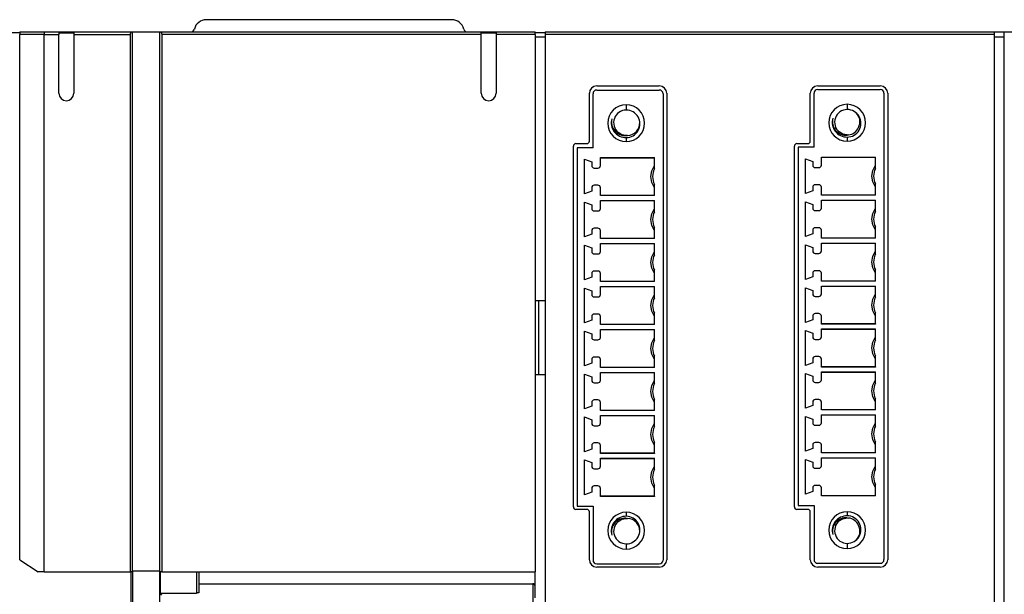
# Model space of a CAD drawing. Header units: millimetres. Extents: x 0 to 559, y 0 to 432.
# Tile 4 of 17: x 130 to 210, y 133 to 180. Entities that reach past the tile are written whole.
import ezdxf

# ---------------------------------------------------------------- set-up
doc = ezdxf.new("R2010")
doc.units = ezdxf.units.MM
doc.header["$LTSCALE"] = 2
doc.layers.add('DIMENSIONS', color=140, linetype='Continuous', lineweight=25)
doc.styles.add('SLDTEXTSTYLE0', font='TXT', dxfattribs={"width": 0.7})
doc.dimstyles.new('SLDDIMSTYLE0', dxfattribs={"dimtxt": 4.316016, "dimasz": 6.604, "dimexe": 0, "dimexo": 0.0625, "dimgap": 1.079004, "dimtad": 0, "dimtih": 1, "dimtoh": 1, "dimrnd": 1e-09, "dimzin": 4, "dimdsep": 46, "dimtxsty": 'SLDTEXTSTYLE0', "dimsah": 1, "dimcen": 0.09, "dimadec": 0, "dimazin": 1, "dimtfac": 1, "dimtofl": 0, "dimtmove": 0, "dimatfit": 3, "dimfxl": 0, "dimfrac": 2, "dimtolj": 1, "dimtzin": 12, "dimarcsym": 0})

# ---------------------------------------------------------------- blocks, each defined once
blk = doc.blocks.new('_D_2')
at = {"layer": 'DIMENSIONS'}
for p, q in [((62.865, 179.826), (36.965, 179.826)), ((43.315, 179.826), (43.315, 137.152)), ((36.903, 129.326), (35.453, 129.326)), ((35.453, 129.326), (35.453, 122.467)), ((49.728, 129.326), (51.178, 129.326)), ((51.178, 129.326), (51.178, 122.467)), ((35.453, 122.467), (36.903, 122.467)), ((51.178, 122.467), (49.728, 122.467)), ((43.315, 78.826), (43.315, 121.5)), ((54.151, 78.826), (36.965, 78.826)), ((152.165, 78.826), (57.199, 78.826))]:
    blk.add_line(p, q, dxfattribs=at)
for points in [[(43.315, 179.826), (42.299, 173.222), (44.331, 173.222)], [(43.315, 78.826), (44.331, 85.43), (42.299, 85.43)]]:
    blk.add_solid(points, dxfattribs=at)
at = {"layer": 'DIMENSIONS', "char_height": 4.2333, "attachment_point": 1, "style": 'SLDTEXTSTYLE0'}
for s, insert in [('101.0', (35.108, 135.75)), ('3.98', (36.903, 127.924))]:
    blk.add_mtext(s, dxfattribs=dict(at, insert=insert))

msp = doc.modelspace()

# ---------------------------------------------------------------- linework, layer by layer
for p, q in [((164.705, 179.826), (144.705, 179.826)), ((129.505, 178.763), (128.705, 178.763)), ((129.505, 178.826), (131.552, 178.826)), ((131.505, 178.626), (129.505, 178.626)), ((129.505, 135.826), (129.505, 178.626)), ((131.505, 134.826), (131.505, 178.626)), ((131.505, 178.626), (132.705, 178.626)), ((131.552, 178.826), (132.705, 178.826)), ((132.705, 178.826), (132.705, 178.626)), ((132.705, 178.826), (133.905, 178.826)), ((132.705, 178.768), (133.905, 178.768)), ((132.705, 173.826), (132.705, 178.626)), ((133.905, 178.826), (133.905, 178.626)), ((133.905, 178.826), (138.647, 178.826)), ((133.905, 178.626), (133.905, 173.826)), ((133.905, 178.626), (138.532, 178.626)), ((138.532, 134.826), (138.532, 178.626)), ((138.647, 178.826), (138.705, 178.826)), ((138.705, 134.893), (138.705, 178.826)), ((138.705, 178.826), (140.905, 178.826)), ((140.905, 178.826), (140.905, 134.893)), ((140.905, 178.826), (140.963, 178.826)), ((140.963, 178.826), (167.105, 178.826)), ((141.078, 178.626), (141.078, 134.826)), ((167.105, 178.626), (141.078, 178.626)), ((167.105, 178.626), (167.105, 178.826)), ((167.105, 178.826), (168.305, 178.826)), ((167.105, 178.768), (168.305, 178.768)), ((167.105, 173.826), (167.105, 178.626)), ((168.305, 178.826), (168.305, 178.626)), ((168.305, 178.826), (171.505, 178.826)), ((168.305, 178.626), (168.305, 173.826)), ((171.505, 178.626), (168.305, 178.626)), ((171.505, 178.626), (171.505, 178.826)), ((172.305, 178.763), (171.505, 178.763)), ((171.505, 178.626), (171.505, 134.826)), ((171.505, 178.426), (172.305, 178.426)), ((172.305, 178.826), (172.305, 178.626)), ((172.305, 178.826), (208.905, 178.826)), ((208.905, 178.626), (172.305, 178.626)), ((172.305, 178.626), (172.305, 83.026)), ((208.905, 178.626), (208.905, 178.826)), ((208.905, 178.826), (209.705, 178.826)), ((208.905, 83.026), (208.905, 178.626)), ((208.905, 178.426), (209.705, 178.426)), ((209.705, 178.626), (209.705, 178.826)), ((209.705, 178.826), (211.752, 178.826)), ((209.705, 83.026), (209.705, 178.626)), ((176.505, 174.426), (181.605, 174.426)), ((176.505, 174.094), (181.605, 174.094)), ((194.505, 174.426), (199.605, 174.426)), ((194.505, 174.131), (199.605, 174.131)), ((175.905, 169.926), (175.905, 173.826)), ((176.205, 169.394), (176.205, 173.794)), ((181.905, 173.794), (181.905, 135.794)), ((182.205, 173.826), (182.205, 135.826)), ((193.905, 169.926), (193.905, 173.826)), ((194.205, 169.431), (194.205, 173.831)), ((199.905, 173.831), (199.905, 135.831)), ((200.205, 173.826), (200.205, 135.826)), ((178.905, 172.894), (178.905, 172.467)), ((196.905, 172.931), (196.905, 172.505)), ((179.025, 170.401), (178.905, 170.38)), ((178.905, 170.225), (178.905, 169.894)), ((197.025, 170.438), (196.905, 170.418)), ((196.905, 170.263), (196.905, 169.931)), ((174.605, 140.126), (174.605, 169.526)), ((174.805, 169.726), (175.705, 169.726)), ((174.905, 169.394), (174.905, 140.194)), ((176.205, 169.394), (174.905, 169.394)), ((192.605, 140.126), (192.605, 169.526)), ((192.805, 169.726), (193.705, 169.726)), ((192.905, 169.431), (192.905, 140.231)), ((194.205, 169.431), (192.905, 169.431)), ((175.505, 168.454), (176.105, 168.235)), ((175.505, 165.624), (175.505, 168.454)), ((176.805, 168.589), (181.205, 168.589)), ((176.805, 167.939), (176.805, 168.589)), ((176.805, 168.582), (181.205, 168.582)), ((181.205, 167.673), (181.205, 168.589)), ((193.505, 168.491), (194.105, 168.273)), ((193.505, 165.661), (193.505, 168.491)), ((194.805, 168.626), (199.205, 168.626)), ((194.805, 167.976), (194.805, 168.626)), ((194.805, 168.618), (199.205, 168.618)), ((199.205, 167.711), (199.205, 168.626)), ((176.105, 168.235), (176.105, 167.939)), ((176.305, 167.739), (176.605, 167.739)), ((194.105, 168.273), (194.105, 167.976)), ((194.305, 167.776), (194.605, 167.776)), ((176.105, 166.139), (176.105, 165.842)), ((176.605, 166.339), (176.305, 166.339)), ((176.805, 165.489), (176.805, 166.139)), ((181.205, 165.489), (181.205, 166.404)), ((194.105, 166.176), (194.105, 165.88)), ((194.605, 166.376), (194.305, 166.376)), ((194.805, 165.526), (194.805, 166.176)), ((199.205, 165.526), (199.205, 166.442)), ((176.105, 165.842), (175.505, 165.624)), ((181.205, 165.496), (176.805, 165.496)), ((181.205, 165.489), (176.805, 165.489)), ((181.205, 165.496), (181.205, 165.489)), ((194.105, 165.88), (193.505, 165.661)), ((199.205, 165.534), (194.805, 165.534)), ((199.205, 165.526), (194.805, 165.526)), ((199.205, 165.534), (199.205, 165.526)), ((175.505, 164.954), (176.105, 164.735)), ((175.505, 162.124), (175.505, 164.954)), ((176.105, 164.735), (176.105, 164.439)), ((176.805, 165.089), (181.205, 165.089)), ((176.805, 164.439), (176.805, 165.089)), ((176.805, 165.082), (181.205, 165.082)), ((181.205, 164.173), (181.205, 165.089)), ((193.505, 164.991), (194.105, 164.773)), ((193.505, 162.161), (193.505, 164.991)), ((194.105, 164.773), (194.105, 164.476)), ((194.805, 165.126), (199.205, 165.126)), ((194.805, 164.476), (194.805, 165.126)), ((194.805, 165.118), (199.205, 165.118)), ((199.205, 164.211), (199.205, 165.126)), ((176.305, 164.239), (176.605, 164.239)), ((194.305, 164.276), (194.605, 164.276)), ((176.605, 162.839), (176.305, 162.839)), ((181.205, 161.989), (181.205, 162.904)), ((194.605, 162.876), (194.305, 162.876)), ((199.205, 162.026), (199.205, 162.942)), ((176.105, 162.342), (175.505, 162.124)), ((176.105, 162.639), (176.105, 162.342)), ((176.805, 161.989), (176.805, 162.639)), ((194.105, 162.38), (193.505, 162.161)), ((194.105, 162.676), (194.105, 162.38)), ((194.805, 162.026), (194.805, 162.676)), ((199.205, 162.034), (194.805, 162.034)), ((199.205, 162.026), (194.805, 162.026)), ((199.205, 162.034), (199.205, 162.026)), ((175.505, 161.454), (176.105, 161.235)), ((175.505, 158.624), (175.505, 161.454)), ((176.105, 161.235), (176.105, 160.939)), ((181.205, 161.996), (176.805, 161.996)), ((181.205, 161.989), (176.805, 161.989)), ((176.805, 161.589), (181.205, 161.589)), ((176.805, 160.939), (176.805, 161.589)), ((176.805, 161.582), (181.205, 161.582)), ((181.205, 161.996), (181.205, 161.989)), ((181.205, 160.673), (181.205, 161.589)), ((193.505, 161.491), (194.105, 161.273)), ((193.505, 158.661), (193.505, 161.491)), ((194.105, 161.273), (194.105, 160.976)), ((194.805, 161.626), (199.205, 161.626)), ((194.805, 160.976), (194.805, 161.626)), ((194.805, 161.618), (199.205, 161.618)), ((199.205, 160.711), (199.205, 161.626)), ((176.305, 160.739), (176.605, 160.739)), ((194.305, 160.776), (194.605, 160.776)), ((176.105, 158.842), (175.505, 158.624)), ((176.105, 159.139), (176.105, 158.842)), ((176.605, 159.339), (176.305, 159.339)), ((176.805, 158.489), (176.805, 159.139)), ((181.205, 158.489), (181.205, 159.404)), ((194.105, 158.88), (193.505, 158.661)), ((194.105, 159.176), (194.105, 158.88)), ((194.605, 159.376), (194.305, 159.376)), ((194.805, 158.526), (194.805, 159.176)), ((199.205, 158.526), (199.205, 159.442)), ((181.205, 158.496), (176.805, 158.496)), ((181.205, 158.489), (176.805, 158.489)), ((176.805, 158.089), (181.205, 158.089)), ((176.805, 157.439), (176.805, 158.089)), ((176.805, 158.082), (181.205, 158.082)), ((181.205, 158.496), (181.205, 158.489)), ((181.205, 157.173), (181.205, 158.089)), ((199.205, 158.534), (194.805, 158.534)), ((199.205, 158.526), (194.805, 158.526)), ((194.805, 158.126), (199.205, 158.126)), ((194.805, 157.476), (194.805, 158.126)), ((194.805, 158.118), (199.205, 158.118)), ((199.205, 158.534), (199.205, 158.526)), ((199.205, 157.211), (199.205, 158.126)), ((175.505, 157.954), (176.105, 157.735)), ((175.505, 155.124), (175.505, 157.954)), ((176.105, 157.735), (176.105, 157.439)), ((176.305, 157.239), (176.605, 157.239)), ((193.505, 157.991), (194.105, 157.773)), ((193.505, 155.161), (193.505, 157.991)), ((194.105, 157.773), (194.105, 157.476)), ((194.305, 157.276), (194.605, 157.276)), ((172.305, 156.926), (171.505, 156.926)), ((171.755, 156.926), (171.755, 150.926)), ((176.105, 155.639), (176.105, 155.342)), ((176.605, 155.839), (176.305, 155.839)), ((176.805, 154.989), (176.805, 155.639)), ((181.205, 154.989), (181.205, 155.904)), ((194.105, 155.676), (194.105, 155.38)), ((194.605, 155.876), (194.305, 155.876)), ((194.805, 155.026), (194.805, 155.676)), ((199.205, 155.026), (199.205, 155.942)), ((176.105, 155.342), (175.505, 155.124)), ((181.205, 154.996), (176.805, 154.996)), ((181.205, 154.989), (176.805, 154.989)), ((181.205, 154.996), (181.205, 154.989)), ((194.105, 155.38), (193.505, 155.161)), ((199.205, 155.034), (194.805, 155.034)), ((199.205, 155.026), (194.805, 155.026)), ((199.205, 155.034), (199.205, 155.026)), ((175.505, 154.454), (176.105, 154.235)), ((175.505, 151.624), (175.505, 154.454)), ((176.105, 154.235), (176.105, 153.939)), ((176.805, 154.589), (181.205, 154.589)), ((176.805, 153.939), (176.805, 154.589)), ((176.805, 154.582), (181.205, 154.582)), ((181.205, 153.673), (181.205, 154.589)), ((193.505, 154.491), (194.105, 154.273)), ((193.505, 151.661), (193.505, 154.491)), ((194.105, 154.273), (194.105, 153.976)), ((194.805, 154.626), (199.205, 154.626)), ((194.805, 153.976), (194.805, 154.626)), ((194.805, 154.618), (199.205, 154.618)), ((199.205, 153.711), (199.205, 154.626)), ((176.305, 153.739), (176.605, 153.739)), ((194.305, 153.776), (194.605, 153.776)), ((181.205, 151.489), (181.205, 152.404)), ((199.205, 151.526), (199.205, 152.442)), ((176.105, 151.842), (175.505, 151.624)), ((176.105, 152.139), (176.105, 151.842)), ((176.605, 152.339), (176.305, 152.339)), ((176.805, 151.489), (176.805, 152.139)), ((194.105, 151.88), (193.505, 151.661)), ((194.105, 152.176), (194.105, 151.88)), ((194.605, 152.376), (194.305, 152.376)), ((194.805, 151.526), (194.805, 152.176)), ((171.505, 150.926), (172.305, 150.926)), ((175.505, 150.954), (176.105, 150.735)), ((175.505, 148.124), (175.505, 150.954)), ((181.205, 151.496), (176.805, 151.496)), ((181.205, 151.489), (176.805, 151.489)), ((176.805, 151.089), (181.205, 151.089)), ((176.805, 150.439), (176.805, 151.089)), ((176.805, 151.082), (181.205, 151.082)), ((181.205, 151.496), (181.205, 151.489)), ((181.205, 150.173), (181.205, 151.089)), ((193.505, 150.991), (194.105, 150.773)), ((193.505, 148.161), (193.505, 150.991)), ((199.205, 151.534), (194.805, 151.534)), ((199.205, 151.526), (194.805, 151.526)), ((194.805, 151.126), (199.205, 151.126)), ((194.805, 150.476), (194.805, 151.126)), ((194.805, 151.118), (199.205, 151.118)), ((199.205, 151.534), (199.205, 151.526)), ((199.205, 150.211), (199.205, 151.126)), ((176.105, 150.735), (176.105, 150.439)), ((176.305, 150.239), (176.605, 150.239)), ((194.105, 150.773), (194.105, 150.476)), ((194.305, 150.276), (194.605, 150.276)), ((176.105, 148.639), (176.105, 148.342)), ((176.605, 148.839), (176.305, 148.839)), ((176.805, 147.989), (176.805, 148.639)), ((181.205, 147.989), (181.205, 148.904)), ((194.105, 148.38), (193.505, 148.161)), ((194.105, 148.676), (194.105, 148.38)), ((194.605, 148.876), (194.305, 148.876)), ((194.805, 148.026), (194.805, 148.676)), ((199.205, 148.026), (199.205, 148.942)), ((176.105, 148.342), (175.505, 148.124)), ((181.205, 147.996), (176.805, 147.996)), ((181.205, 147.989), (176.805, 147.989)), ((176.805, 147.589), (181.205, 147.589)), ((176.805, 146.939), (176.805, 147.589)), ((176.805, 147.582), (181.205, 147.582)), ((181.205, 147.996), (181.205, 147.989)), ((181.205, 146.673), (181.205, 147.589)), ((199.205, 148.034), (194.805, 148.034)), ((199.205, 148.026), (194.805, 148.026)), ((194.805, 147.626), (199.205, 147.626)), ((194.805, 146.976), (194.805, 147.626)), ((194.805, 147.618), (199.205, 147.618)), ((199.205, 148.034), (199.205, 148.026)), ((199.205, 146.711), (199.205, 147.626)), ((175.505, 147.454), (176.105, 147.235)), ((175.505, 144.624), (175.505, 147.454)), ((176.105, 147.235), (176.105, 146.939)), ((193.505, 147.491), (194.105, 147.273)), ((193.505, 144.661), (193.505, 147.491)), ((194.105, 147.273), (194.105, 146.976)), ((194.305, 146.776), (194.605, 146.776)), ((176.305, 146.739), (176.605, 146.739)), ((176.605, 145.339), (176.305, 145.339)), ((181.205, 144.489), (181.205, 145.404)), ((194.105, 145.176), (194.105, 144.88)), ((194.605, 145.376), (194.305, 145.376)), ((194.805, 144.526), (194.805, 145.176)), ((199.205, 144.526), (199.205, 145.442)), ((176.105, 144.842), (175.505, 144.624)), ((176.105, 145.139), (176.105, 144.842)), ((176.805, 144.489), (176.805, 145.139)), ((181.205, 144.496), (176.805, 144.496)), ((181.205, 144.489), (176.805, 144.489)), ((181.205, 144.496), (181.205, 144.489)), ((194.105, 144.88), (193.505, 144.661)), ((199.205, 144.534), (194.805, 144.534)), ((199.205, 144.526), (194.805, 144.526)), ((199.205, 144.534), (199.205, 144.526)), ((175.505, 143.954), (176.105, 143.735)), ((175.505, 141.124), (175.505, 143.954)), ((176.105, 143.735), (176.105, 143.439)), ((176.805, 144.089), (181.205, 144.089)), ((176.805, 143.439), (176.805, 144.089)), ((176.805, 144.082), (181.205, 144.082)), ((181.205, 143.173), (181.205, 144.089)), ((193.505, 143.991), (194.105, 143.773)), ((193.505, 141.161), (193.505, 143.991)), ((194.105, 143.773), (194.105, 143.476)), ((194.805, 144.126), (199.205, 144.126)), ((194.805, 143.476), (194.805, 144.126)), ((194.805, 144.118), (199.205, 144.118)), ((199.205, 143.211), (199.205, 144.126)), ((176.305, 143.239), (176.605, 143.239)), ((194.305, 143.276), (194.605, 143.276)), ((176.105, 141.342), (175.505, 141.124)), ((176.105, 141.639), (176.105, 141.342)), ((176.605, 141.839), (176.305, 141.839)), ((176.805, 140.989), (176.805, 141.639)), ((181.205, 140.989), (181.205, 141.904)), ((194.105, 141.38), (193.505, 141.161)), ((194.105, 141.676), (194.105, 141.38)), ((194.605, 141.876), (194.305, 141.876)), ((194.805, 141.026), (194.805, 141.676)), ((199.205, 141.026), (199.205, 141.942)), ((181.205, 140.996), (176.805, 140.996)), ((181.205, 140.989), (176.805, 140.989)), ((181.205, 140.996), (181.205, 140.989)), ((199.205, 141.034), (194.805, 141.034)), ((199.205, 141.026), (194.805, 141.026)), ((199.205, 141.034), (199.205, 141.026)), ((175.705, 139.926), (174.805, 139.926)), ((174.905, 140.194), (176.205, 140.194)), ((175.905, 135.826), (175.905, 139.726)), ((176.205, 140.194), (176.205, 135.794)), ((178.905, 139.694), (178.905, 139.362)), ((193.705, 139.926), (192.805, 139.926)), ((192.905, 140.231), (194.205, 140.231)), ((193.905, 135.826), (193.905, 139.726)), ((194.205, 140.231), (194.205, 135.831)), ((196.905, 139.731), (196.905, 139.4)), ((178.905, 139.207), (179.025, 139.186)), ((178.905, 139.194), (179.025, 139.186)), ((196.905, 139.245), (197.025, 139.224)), ((196.905, 139.231), (197.025, 139.224)), ((196.905, 137.158), (196.905, 136.731)), ((178.905, 137.12), (178.905, 136.694)), ((129.505, 135.826), (131.005, 134.826)), ((131.505, 134.826), (131.005, 134.826)), ((131.505, 134.826), (138.532, 134.826)), ((138.676, 134.826), (138.532, 134.826)), ((138.555, 134.826), (138.555, 82.826)), ((138.705, 134.893), (138.676, 134.826)), ((140.905, 134.893), (138.705, 134.893)), ((138.705, 134.893), (138.705, 82.826)), ((140.934, 134.826), (140.905, 134.893)), ((140.905, 134.893), (140.905, 82.826)), ((141.078, 134.826), (140.934, 134.826)), ((140.955, 134.826), (140.955, 133.064)), ((141.078, 134.826), (171.505, 134.826)), ((143.905, 134.826), (143.905, 133.064)), ((144.105, 134.826), (144.105, 133.122)), ((171.505, 132.718), (171.505, 134.826)), ((176.505, 135.494), (181.605, 135.494)), ((181.605, 135.226), (176.505, 135.226)), ((194.505, 135.531), (199.605, 135.531)), ((199.605, 135.226), (194.505, 135.226)), ((144.105, 133.87), (171.305, 133.87)), ((171.305, 133.87), (171.305, 130.587)), ((140.955, 133.064), (141.055, 132.949)), ((143.905, 133.064), (140.955, 133.064)), ((144.105, 133.122), (143.905, 133.122))]:
    msp.add_line(p, q)
at = {"flags": 128}
for points in [[(138.532, 178.626), (138.534, 178.665), (138.541, 178.703), (138.552, 178.738), (138.567, 178.771), (138.598, 178.807), (138.647, 178.826)], [(140.963, 178.826), (141.012, 178.807), (141.043, 178.771), (141.058, 178.738), (141.069, 178.703), (141.076, 178.665), (141.078, 178.626)], [(178.905, 170.394), (178.554, 170.457), (178.248, 170.64)], [(196.905, 170.431), (196.554, 170.495), (196.248, 170.678)], [(180.925, 167.039), (180.997, 167.51), (181.205, 167.939)], [(198.925, 167.076), (198.997, 167.548), (199.205, 167.976)], [(181.205, 166.139), (180.997, 166.567), (180.925, 167.039)], [(199.205, 166.176), (198.997, 166.605), (198.925, 167.076)], [(180.925, 163.539), (180.997, 164.01), (181.205, 164.439)], [(198.925, 163.576), (198.997, 164.048), (199.205, 164.476)], [(181.205, 162.639), (180.997, 163.067), (180.925, 163.539)], [(199.205, 162.676), (198.997, 163.105), (198.925, 163.576)], [(180.925, 160.039), (180.997, 160.51), (181.205, 160.939)], [(198.925, 160.076), (198.997, 160.548), (199.205, 160.976)], [(181.205, 159.139), (180.997, 159.567), (180.925, 160.039)], [(199.205, 159.176), (198.997, 159.605), (198.925, 160.076)], [(180.925, 156.539), (180.997, 157.01), (181.205, 157.439)], [(198.925, 156.576), (198.997, 157.048), (199.205, 157.476)], [(181.205, 155.639), (180.997, 156.067), (180.925, 156.539)], [(199.205, 155.676), (198.997, 156.105), (198.925, 156.576)], [(180.925, 153.039), (180.997, 153.51), (181.205, 153.939)], [(198.925, 153.076), (198.997, 153.548), (199.205, 153.976)], [(181.205, 152.139), (180.997, 152.567), (180.925, 153.039)], [(199.205, 152.176), (198.997, 152.605), (198.925, 153.076)], [(180.925, 149.539), (180.997, 150.01), (181.205, 150.439)], [(198.925, 149.576), (198.997, 150.048), (199.205, 150.476)], [(181.205, 148.639), (180.997, 149.067), (180.925, 149.539)], [(199.205, 148.676), (198.997, 149.105), (198.925, 149.576)], [(180.925, 146.039), (180.997, 146.51), (181.205, 146.939)], [(198.925, 146.076), (198.997, 146.548), (199.205, 146.976)], [(181.205, 145.139), (180.997, 145.567), (180.925, 146.039)], [(199.205, 145.176), (198.997, 145.605), (198.925, 146.076)], [(180.925, 142.539), (180.997, 143.01), (181.205, 143.439)], [(198.925, 142.576), (198.997, 143.048), (199.205, 143.476)], [(181.205, 141.639), (180.997, 142.067), (180.925, 142.539)], [(199.205, 141.676), (198.997, 142.105), (198.925, 142.576)], [(178.248, 138.947), (178.554, 139.13), (178.905, 139.194)], [(196.248, 138.985), (196.554, 139.168), (196.905, 139.231)]]:
    msp.add_lwpolyline(points, dxfattribs=at)
for centre, radius, start, end in [((144.705, 178.826), 1, 90, 166.65764), ((164.705, 178.826), 1, 13.34236, 90), ((143.44, 179.126), 0.3, 270, 346.65764), ((165.97, 179.126), 0.3, 193.34236, 270), ((169.693, 178.726), 40.188, 179.85743, 180.14257), ((131.742, 178.676), 0.243, 141.65174, 191.7832), ((176.505, 173.826), 0.6, 90, 180), ((176.505, 173.794), 0.3, 90, 180), ((181.605, 173.826), 0.6, 0, 90), ((181.605, 173.794), 0.3, 0, 90), ((194.505, 173.826), 0.6, 90, 180), ((194.505, 173.831), 0.3, 90, 180), ((199.605, 173.826), 0.6, 0, 90), ((199.605, 173.831), 0.3, 0, 90), ((133.305, 173.826), 0.6, 180, 0), ((167.705, 173.826), 0.6, 180, 0), ((178.905, 171.394), 1.5, 90, 270), ((178.918, 171.431), 1.036, 90.70831, 229.71231), ((178.905, 171.394), 1.5, 270, 90), ((178.906, 171.346), 1.121, 269.94641, 90.05357), ((196.905, 171.431), 1.5, 90, 270), ((196.918, 171.468), 1.036, 90.70831, 229.71231), ((196.905, 171.431), 1.5, 270, 90), ((196.906, 171.384), 1.121, 269.94641, 90.05357), ((178.883, 171.422), 1.196, 163.6673, 271.03072), ((178.818, 171.492), 1.115, 166.1748, 274.47979), ((196.883, 171.459), 1.196, 163.6673, 271.03072), ((196.818, 171.529), 1.115, 166.1748, 274.47979), ((196.95, 171.514), 0.996, 331.54209, 46.34955), ((179.002, 171.411), 1.01, 271.28558, 2.67527), ((196.905, 171.431), 1, 276.89986, 336.92177), ((178.905, 171.394), 1, 270, 276.89986), ((196.905, 171.431), 1, 270, 276.89986), ((174.805, 169.526), 0.2, 90, 180), ((175.705, 169.926), 0.2, 270, 0), ((192.805, 169.526), 0.2, 90, 180), ((193.705, 169.926), 0.2, 270, 0), ((176.305, 167.939), 0.2, 180, 270), ((176.605, 167.939), 0.2, 270, 0), ((182.511, 167.039), 1.452, 154.08761, 180), ((194.305, 167.976), 0.2, 180, 270), ((194.605, 167.976), 0.2, 270, 0), ((200.511, 167.076), 1.452, 154.08761, 180), ((182.511, 167.039), 1.452, 180, 205.91223), ((200.511, 167.076), 1.452, 180, 205.91223), ((176.305, 166.139), 0.2, 90, 180), ((176.605, 166.139), 0.2, 0, 90), ((194.305, 166.176), 0.2, 90, 180), ((194.605, 166.176), 0.2, 0, 90), ((176.305, 164.439), 0.2, 180, 270), ((176.605, 164.439), 0.2, 270, 0), ((194.305, 164.476), 0.2, 180, 270), ((194.605, 164.476), 0.2, 270, 0), ((182.511, 163.539), 1.452, 154.08761, 180), ((200.511, 163.576), 1.452, 154.08761, 180), ((176.305, 162.639), 0.2, 90, 180), ((176.605, 162.639), 0.2, 0, 90), ((182.511, 163.539), 1.452, 180, 205.91223), ((194.305, 162.676), 0.2, 90, 180), ((194.605, 162.676), 0.2, 0, 90), ((200.511, 163.576), 1.452, 180, 205.91223), ((176.305, 160.939), 0.2, 180, 270), ((176.605, 160.939), 0.2, 270, 0), ((182.511, 160.039), 1.452, 154.08761, 180), ((194.305, 160.976), 0.2, 180, 270), ((194.605, 160.976), 0.2, 270, 0), ((200.511, 160.076), 1.452, 154.08761, 180), ((182.511, 160.039), 1.452, 180, 205.91223), ((200.511, 160.076), 1.452, 180, 205.91223), ((176.305, 159.139), 0.2, 90, 180), ((176.605, 159.139), 0.2, 0, 90), ((194.305, 159.176), 0.2, 90, 180), ((194.605, 159.176), 0.2, 0, 90), ((176.305, 157.439), 0.2, 180, 270), ((176.605, 157.439), 0.2, 270, 0), ((194.305, 157.476), 0.2, 180, 270), ((194.605, 157.476), 0.2, 270, 0), ((200.511, 156.576), 1.452, 154.08761, 180), ((182.511, 156.539), 1.452, 154.08761, 180), ((182.511, 156.539), 1.452, 180, 205.91223), ((200.511, 156.576), 1.452, 180, 205.91223), ((176.305, 155.639), 0.2, 90, 180), ((176.605, 155.639), 0.2, 0, 90), ((194.305, 155.676), 0.2, 90, 180), ((194.605, 155.676), 0.2, 0, 90), ((176.305, 153.939), 0.2, 180, 270), ((176.605, 153.939), 0.2, 270, 0), ((182.511, 153.039), 1.452, 154.08761, 180), ((194.305, 153.976), 0.2, 180, 270), ((194.605, 153.976), 0.2, 270, 0), ((200.511, 153.076), 1.452, 154.08761, 180), ((182.511, 153.039), 1.452, 180, 205.91223), ((200.511, 153.076), 1.452, 180, 205.91223), ((176.305, 152.139), 0.2, 90, 180), ((176.605, 152.139), 0.2, 0, 90), ((194.305, 152.176), 0.2, 90, 180), ((194.605, 152.176), 0.2, 0, 90), ((176.305, 150.439), 0.2, 180, 270), ((176.605, 150.439), 0.2, 270, 0), ((182.511, 149.539), 1.452, 154.08761, 180), ((194.305, 150.476), 0.2, 180, 270), ((194.605, 150.476), 0.2, 270, 0), ((200.511, 149.576), 1.452, 154.08761, 180), ((182.511, 149.539), 1.452, 180, 205.91223), ((200.511, 149.576), 1.452, 180, 205.91223), ((176.305, 148.639), 0.2, 90, 180), ((176.605, 148.639), 0.2, 0, 90), ((194.305, 148.676), 0.2, 90, 180), ((194.605, 148.676), 0.2, 0, 90), ((176.305, 146.939), 0.2, 180, 270), ((176.605, 146.939), 0.2, 270, 0), ((194.305, 146.976), 0.2, 180, 270), ((194.605, 146.976), 0.2, 270, 0), ((182.511, 146.039), 1.452, 154.08761, 180), ((182.511, 146.039), 1.452, 180, 205.91223), ((200.511, 146.076), 1.452, 154.08761, 180), ((200.511, 146.076), 1.452, 180, 205.91223), ((176.305, 145.139), 0.2, 90, 180), ((176.605, 145.139), 0.2, 0, 90), ((194.305, 145.176), 0.2, 90, 180), ((194.605, 145.176), 0.2, 0, 90), ((176.305, 143.439), 0.2, 180, 270), ((176.605, 143.439), 0.2, 270, 0), ((182.511, 142.539), 1.452, 154.08761, 180), ((194.305, 143.476), 0.2, 180, 270), ((194.605, 143.476), 0.2, 270, 0), ((200.511, 142.576), 1.452, 154.08761, 180), ((182.511, 142.539), 1.452, 180, 205.91223), ((200.511, 142.576), 1.452, 180, 205.91223), ((176.305, 141.639), 0.2, 90, 180), ((176.605, 141.639), 0.2, 0, 90), ((194.305, 141.676), 0.2, 90, 180), ((194.605, 141.676), 0.2, 0, 90), ((174.805, 140.126), 0.2, 180, 270), ((175.705, 139.726), 0.2, 0, 90), ((178.905, 138.194), 1.5, 90, 270), ((178.905, 138.194), 1.5, 270, 90), ((192.805, 140.126), 0.2, 180, 270), ((193.705, 139.726), 0.2, 0, 90), ((196.905, 138.231), 1.5, 90, 270), ((196.905, 138.231), 1.5, 270, 90), ((178.883, 138.166), 1.196, 88.9694, 196.3327), ((178.818, 138.096), 1.115, 85.51998, 193.82521), ((178.918, 138.157), 1.036, 130.28773, 269.29167), ((178.906, 138.241), 1.121, 269.94641, 90.05371), ((179.002, 138.177), 1.01, 357.32476, 88.71443), ((196.883, 138.203), 1.196, 88.9694, 196.3327), ((196.818, 138.133), 1.115, 85.51998, 193.82521), ((196.918, 138.194), 1.036, 130.28773, 269.29167), ((196.906, 138.279), 1.121, 269.94641, 90.05371), ((196.905, 138.231), 1, 23.07414, 83.09944), ((196.95, 138.148), 0.996, 313.65046, 28.45722), ((176.505, 135.826), 0.6, 180, 270), ((176.505, 135.794), 0.3, 180, 270), ((181.605, 135.826), 0.6, 270, 0), ((181.605, 135.794), 0.3, 270, 360), ((194.505, 135.826), 0.6, 180, 270), ((194.505, 135.831), 0.3, 180, 270), ((199.605, 135.831), 0.3, 270, 360), ((199.605, 135.826), 0.6, 270, 0)]:
    msp.add_arc(centre, radius, start, end)
msp.add_ellipse((171.305, 133.64), major_axis=(0, -0.231), ratio=0.866539, start_param=1.570796, end_param=3.141593)

# ---------------------------------------------------------------- dimensions: what is measured, and where the dimension line sits
at = {"layer": 'DIMENSIONS'}
dim = msp.add_linear_dim(base=(43.315, 179.826), p1=(154.705, 78.826), p2=(65.405, 179.826), angle=90, dimstyle='SLDDIMSTYLE0', dxfattribs=at)
dim.commit()
dim.dimension.update_dxf_attribs({"geometry": '_D_2', "text_midpoint": (43.315, 129.326), "dimtype": 160})

doc.saveas('drawing.dxf')
